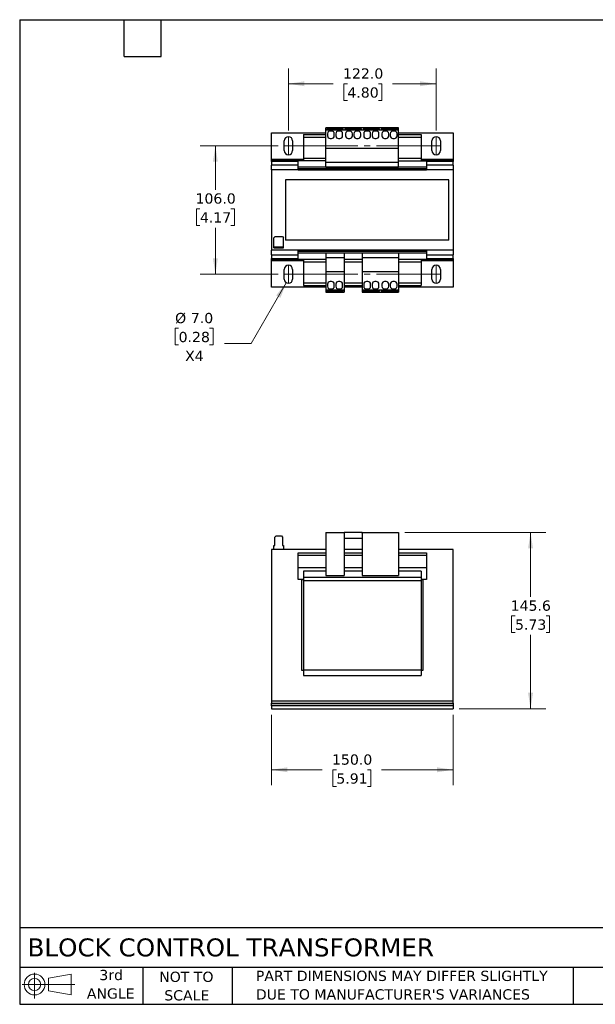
# Model space of a CAD drawing. Header units: millimetres. Extents: x 25 to 1092, y 25 to 838.
# Tile 1 of 2: x 25 to 501, y 25 to 838. Entities that reach past the tile are written whole.
import ezdxf

# ---------------------------------------------------------------- set-up
doc = ezdxf.new("R2010")
doc.units = ezdxf.units.MM
doc.header["$LTSCALE"] = 4
doc.linetypes.add('SLD-Center', pattern=[19.05, 15.24, -1.27, 1.27, -1.27])
doc.linetypes.add('SLD-Solid', pattern=[0])
doc.layers.add('TEXT', color=140, linetype='SLD-Solid', lineweight=25)
doc.styles.add('SLDTEXTSTYLE0', font='VERDANA.TTF')
doc.dimstyles.new('SLDDIMSTYLE0', dxfattribs={"dimtxt": 8.632031, "dimasz": 13.208, "dimexe": 0, "dimexo": 0.0625, "dimgap": 2.158008, "dimtad": 0, "dimtih": 1, "dimtoh": 1, "dimrnd": 1e-09, "dimzin": 4, "dimdsep": 46, "dimtxsty": 'SLDTEXTSTYLE0', "dimsah": 1, "dimcen": 0.09, "dimadec": 0, "dimazin": 1, "dimtfac": 1, "dimtofl": 0, "dimtmove": 0, "dimatfit": 3, "dimfxl": 0, "dimfrac": 2, "dimtolj": 1, "dimtzin": 12, "dimarcsym": 0})
doc.dimstyles.new('SLDDIMSTYLE1', dxfattribs={"dimtxt": 8.632031, "dimasz": 13.208, "dimexe": 0, "dimexo": 0.0625, "dimgap": 2.158008, "dimtad": 0, "dimtih": 1, "dimtoh": 1, "dimrnd": 1e-09, "dimzin": 12, "dimdsep": 46, "dimtxsty": 'SLDTEXTSTYLE0', "dimsah": 1, "dimcen": 0.09, "dimadec": 0, "dimazin": 3, "dimtfac": 1, "dimtofl": 0, "dimtmove": 0, "dimatfit": 3, "dimfxl": 0, "dimfrac": 2, "dimtolj": 1, "dimtzin": 12, "dimarcsym": 0})
doc.dimstyles.new('SLDDIMSTYLE4', dxfattribs={"dimtxt": 8.632031, "dimasz": 13.208, "dimexe": 0, "dimexo": 0.0625, "dimgap": 2.158008, "dimtad": 0, "dimtih": 1, "dimtoh": 1, "dimrnd": 1e-09, "dimzin": 4, "dimdsep": 46, "dimtxsty": 'SLDTEXTSTYLE0', "dimsah": 1, "dimcen": 0, "dimadec": 0, "dimazin": 1, "dimtfac": 1, "dimtofl": 0, "dimtmove": 0, "dimatfit": 3, "dimfxl": 0, "dimfrac": 2, "dimtolj": 1, "dimtzin": 12, "dimarcsym": 0})

# ---------------------------------------------------------------- blocks, each defined once
blk = doc.blocks.new('Block11')
at = {"color": 7, "linetype": 'SLD-Solid', "lineweight": 18}
for p, q in [((10.35, 21.24), (10.35, 0)), ((21.92, 16.67), (40.7, 20.13)), ((21.92, 6.38), (21.92, 16.67)), ((40.7, 20.13), (40.7, 2.93)), ((0, 11.53), (43.49, 11.53)), ((21.92, 6.38), (40.7, 2.93))]:
    blk.add_line(p, q, dxfattribs=at)
for radius in [8.6, 5.14]:
    blk.add_circle((10.35, 11.53), radius, dxfattribs=at)
blk = doc.blocks.new('Block12')
at = {"color": 7, "linetype": 'Continuous'}
blk.add_blockref('Block11', (0, 0), dxfattribs=at)
blk = doc.blocks.new('_D')
at = {"color": 7, "linetype": 'SLD-Solid', "lineweight": 0}
for p, q in [((233.4, 264.26), (233.4, 206.3)), ((383.4, 264.26), (383.4, 206.3)), ((233.4, 219), (275.3, 219)), ((287, 219), (284.1, 219)), ((284.1, 219), (284.1, 205.28)), ((312.65, 219), (315.55, 219)), ((315.55, 219), (315.55, 205.28)), ((383.4, 219), (324.35, 219)), ((284.1, 205.28), (287, 205.28)), ((315.55, 205.28), (312.65, 205.28))]:
    blk.add_line(p, q, dxfattribs=at)
at = {"color": 7, "linetype": 'SLD-Solid', "lineweight": 18}
for points in [[(233.4, 219), (246.61, 216.97), (246.61, 221.03)], [(383.4, 219), (370.19, 221.03), (370.19, 216.97)]]:
    blk.add_solid(points, dxfattribs=at)
at = {"color": 7, "linetype": 'SLD-Solid', "lineweight": 18, "char_height": 8.467, "attachment_point": 1, "style": 'SLDTEXTSTYLE0'}
for s, insert in [('150.0', (283.41, 231.69)), ('5.91', (287, 216.03))]:
    blk.add_mtext(s, dxfattribs=dict(at, insert=insert))
blk = doc.blocks.new('_D_1')
at = {"color": 7, "linetype": 'SLD-Solid', "lineweight": 0}
for p, q in [((343.48, 414.91), (460.1, 414.91)), ((447.4, 414.91), (447.4, 361.72)), ((434.57, 346.07), (431.67, 346.07)), ((431.67, 346.07), (431.67, 332.35)), ((460.22, 346.07), (463.12, 346.07)), ((463.12, 346.07), (463.12, 332.35)), ((431.67, 332.35), (434.57, 332.35)), ((447.4, 269.34), (447.4, 330.42)), ((463.12, 332.35), (460.22, 332.35)), ((388.48, 269.34), (460.1, 269.34))]:
    blk.add_line(p, q, dxfattribs=at)
at = {"color": 7, "linetype": 'SLD-Solid', "lineweight": 18}
for points in [[(447.4, 414.91), (445.37, 401.7), (449.43, 401.7)], [(447.4, 269.34), (449.43, 282.55), (445.37, 282.55)]]:
    blk.add_solid(points, dxfattribs=at)
at = {"color": 7, "linetype": 'SLD-Solid', "lineweight": 18, "char_height": 8.467, "attachment_point": 1, "style": 'SLDTEXTSTYLE0'}
for s, insert in [('145.6', (430.98, 358.75)), ('5.73', (434.57, 343.1))]:
    blk.add_mtext(s, dxfattribs=dict(at, insert=insert))
blk = doc.blocks.new('_D_7')
at = {"color": 7, "linetype": 'SLD-Solid', "lineweight": 0}
for p, q in [((247.4, 746.67), (247.4, 798.02)), ((369.4, 746.67), (369.4, 798.02)), ((247.4, 785.32), (284.4, 785.32)), ((296.1, 785.32), (293.2, 785.32)), ((293.2, 785.32), (293.2, 771.6)), ((321.75, 785.32), (324.65, 785.32)), ((324.65, 785.32), (324.65, 771.6)), ((369.4, 785.32), (333.44, 785.32)), ((293.2, 771.6), (296.1, 771.6)), ((324.65, 771.6), (321.75, 771.6))]:
    blk.add_line(p, q, dxfattribs=at)
at = {"color": 7, "linetype": 'SLD-Solid', "lineweight": 18}
for points in [[(247.4, 785.32), (260.61, 783.29), (260.61, 787.35)], [(369.4, 785.32), (356.19, 787.35), (356.19, 783.29)]]:
    blk.add_solid(points, dxfattribs=at)
at = {"color": 7, "linetype": 'SLD-Solid', "lineweight": 18, "char_height": 8.467, "attachment_point": 1, "style": 'SLDTEXTSTYLE0'}
for s, insert in [('122.0', (292.51, 798.01)), ('4.80', (296.1, 782.35))]:
    blk.add_mtext(s, dxfattribs=dict(at, insert=insert))
blk = doc.blocks.new('_D_8')
at = {"color": 7, "linetype": 'SLD-Solid', "lineweight": 0}
for p, q in [((238.82, 734.09), (174.36, 734.09)), ((187.06, 734.09), (187.06, 697.8)), ((174.24, 682.15), (171.34, 682.15)), ((171.34, 682.15), (171.34, 668.43)), ((199.89, 682.15), (202.79, 682.15)), ((202.79, 682.15), (202.79, 668.43)), ((171.34, 668.43), (174.24, 668.43)), ((187.06, 628.09), (187.06, 666.5)), ((202.79, 668.43), (199.89, 668.43)), ((238.82, 628.09), (174.36, 628.09))]:
    blk.add_line(p, q, dxfattribs=at)
at = {"color": 7, "linetype": 'SLD-Solid', "lineweight": 18}
for points in [[(187.06, 734.09), (185.03, 720.89), (189.09, 720.89)], [(187.06, 628.09), (189.09, 641.3), (185.03, 641.3)]]:
    blk.add_solid(points, dxfattribs=at)
at = {"color": 7, "linetype": 'SLD-Solid', "lineweight": 18, "char_height": 8.467, "attachment_point": 1, "style": 'SLDTEXTSTYLE0'}
for s, insert in [('106.0', (170.65, 694.84)), ('4.17', (174.24, 679.19))]:
    blk.add_mtext(s, dxfattribs=dict(at, insert=insert))
blk = doc.blocks.new('_D_9')
at = {"color": 7, "linetype": 'SLD-Solid', "lineweight": 0}
for p, q in [((245.65, 621.06), (216.7, 570.93)), ((156.68, 583.47), (153.78, 583.47)), ((153.78, 583.47), (153.78, 569.75)), ((182.33, 583.47), (185.23, 583.47)), ((185.23, 583.47), (185.23, 569.75)), ((153.78, 569.75), (156.68, 569.75)), ((185.23, 569.75), (182.33, 569.75)), ((216.7, 570.93), (194.48, 570.93))]:
    blk.add_line(p, q, dxfattribs=at)
at = {"color": 7, "linetype": 'SLD-Solid', "lineweight": 18}
blk.add_solid([(245.65, 621.06), (237.28, 610.64), (240.8, 608.61)], dxfattribs=at)
at = {"color": 7, "linetype": 'SLD-Solid', "lineweight": 18, "char_height": 8.467, "attachment_point": 1, "style": 'SLDTEXTSTYLE0'}
for s, insert in [('%%c', (153.76, 596.15)), ('7.0', (166.79, 596.15)), ('0.28', (156.68, 580.5)), ('X4', (162.05, 564.85))]:
    blk.add_mtext(s, dxfattribs=dict(at, insert=insert))

msp = doc.modelspace()

# ---------------------------------------------------------------- linework, layer by layer
for p, q in [((278.398, 747.244), (278.398, 749.044)), ((338.398, 749.044), (278.398, 749.044)), ((279.098, 748.044), (279.098, 747.244)), ((292.698, 748.044), (279.098, 748.044)), ((279.098, 747.941), (292.698, 747.941)), ((292.698, 747.244), (292.698, 748.044)), ((307.698, 748.044), (294.098, 748.044)), ((294.098, 748.044), (294.098, 747.244)), ((307.698, 747.941), (294.098, 747.941)), ((307.698, 747.244), (307.698, 748.044)), ((309.098, 748.044), (309.098, 747.244)), ((322.698, 748.044), (309.098, 748.044)), ((322.698, 747.941), (309.098, 747.941)), ((322.698, 747.244), (322.698, 748.044)), ((324.098, 748.044), (324.098, 747.244)), ((337.698, 748.044), (324.098, 748.044)), ((324.098, 747.941), (337.698, 747.941)), ((337.698, 747.244), (337.698, 748.044)), ((338.398, 747.244), (338.398, 749.044)), ((233.398, 744.844), (278.398, 744.844)), ((233.398, 723.001), (233.398, 744.844)), ((259.798, 743.294), (278.398, 743.294)), ((259.798, 743.294), (259.798, 741.294)), ((259.798, 741.294), (278.398, 741.294)), ((259.798, 741.294), (259.798, 723.799)), ((278.398, 747.244), (279.098, 747.244)), ((278.398, 731.744), (278.398, 747.244)), ((279.098, 747.244), (292.698, 747.244)), ((279.648, 744.094), (279.648, 742.294)), ((283.048, 746.294), (281.848, 746.294)), ((281.848, 740.094), (283.048, 740.094)), ((285.248, 742.294), (285.248, 744.094)), ((286.548, 744.094), (286.548, 742.294)), ((289.948, 746.294), (288.748, 746.294)), ((288.748, 740.094), (289.948, 740.094)), ((292.148, 742.294), (292.148, 744.094)), ((292.698, 747.244), (294.098, 747.244)), ((294.098, 747.244), (307.698, 747.244)), ((294.648, 744.094), (294.648, 742.294)), ((298.048, 746.294), (296.848, 746.294)), ((296.848, 740.094), (298.048, 740.094)), ((300.248, 742.294), (300.248, 744.094)), ((301.548, 744.094), (301.548, 742.294)), ((304.948, 746.294), (303.748, 746.294)), ((303.748, 740.094), (304.948, 740.094)), ((307.148, 742.294), (307.148, 744.094)), ((307.698, 747.244), (309.098, 747.244)), ((309.098, 747.244), (322.698, 747.244)), ((309.648, 744.094), (309.648, 742.294)), ((313.048, 746.294), (311.848, 746.294)), ((311.848, 740.094), (313.048, 740.094)), ((315.248, 742.294), (315.248, 744.094)), ((316.548, 744.094), (316.548, 742.294)), ((319.948, 746.294), (318.748, 746.294)), ((318.748, 740.094), (319.948, 740.094)), ((322.148, 742.294), (322.148, 744.094)), ((322.698, 747.244), (324.098, 747.244)), ((324.098, 747.244), (337.698, 747.244)), ((324.648, 744.094), (324.648, 742.294)), ((328.048, 746.294), (326.848, 746.294)), ((326.848, 740.094), (328.048, 740.094)), ((330.248, 742.294), (330.248, 744.094)), ((331.548, 744.094), (331.548, 742.294)), ((334.948, 746.294), (333.748, 746.294)), ((333.748, 740.094), (334.948, 740.094)), ((337.148, 742.294), (337.148, 744.094)), ((337.698, 747.244), (338.398, 747.244)), ((338.398, 731.744), (338.398, 747.244)), ((338.398, 744.844), (383.398, 744.844)), ((338.398, 743.294), (356.998, 743.294)), ((338.398, 741.294), (356.998, 741.294)), ((356.998, 743.294), (356.998, 741.294)), ((356.998, 741.294), (356.998, 723.799)), ((383.398, 744.844), (383.398, 723.001)), ((243.898, 730.094), (243.898, 738.094)), ((250.898, 738.094), (250.898, 730.094)), ((338.398, 731.744), (278.398, 731.744)), ((278.398, 720.244), (278.398, 731.744)), ((338.398, 720.244), (338.398, 731.744)), ((365.898, 730.094), (365.898, 738.094)), ((372.898, 738.094), (372.898, 730.094)), ((259.798, 723.799), (259.798, 721.744)), ((259.798, 723.799), (278.398, 723.799)), ((338.398, 723.799), (356.998, 723.799)), ((356.998, 723.799), (356.998, 721.744)), ((233.398, 722.135), (233.398, 723.001)), ((233.398, 723.001), (259.798, 723.001)), ((233.398, 721.125), (233.398, 722.135)), ((259.798, 722.135), (233.398, 722.135)), ((233.398, 721.125), (233.398, 718.094)), ((255.398, 721.125), (233.398, 721.125)), ((233.398, 714.344), (233.398, 718.094)), ((255.398, 718.094), (233.398, 718.094)), ((278.398, 721.744), (255.398, 721.744)), ((255.398, 716.394), (255.398, 721.744)), ((361.398, 716.394), (255.398, 716.394)), ((255.398, 715.227), (255.398, 716.394)), ((338.398, 720.244), (278.398, 720.244)), ((278.398, 716.594), (278.398, 720.244)), ((278.398, 716.594), (338.398, 716.594)), ((338.398, 721.744), (361.398, 721.744)), ((338.398, 716.594), (338.398, 720.244)), ((356.998, 723.001), (383.398, 723.001)), ((383.398, 722.135), (356.998, 722.135)), ((361.398, 721.744), (361.398, 716.394)), ((383.398, 721.125), (361.398, 721.125)), ((383.398, 718.094), (361.398, 718.094)), ((361.398, 716.394), (361.398, 715.227)), ((383.398, 723.001), (383.398, 722.135)), ((383.398, 722.135), (383.398, 721.125)), ((383.398, 718.094), (383.398, 721.125)), ((383.398, 718.094), (383.398, 714.344)), ((383.398, 714.344), (233.398, 714.344)), ((233.398, 714.344), (233.398, 647.844)), ((255.398, 715.227), (361.398, 715.227)), ((255.398, 714.394), (255.398, 715.227)), ((255.398, 714.394), (361.398, 714.394)), ((259.798, 714.394), (259.798, 714.344)), ((356.998, 714.394), (356.998, 714.344)), ((361.398, 715.227), (361.398, 714.394)), ((383.398, 714.344), (383.398, 647.844)), ((244.926, 706.094), (244.926, 656.094)), ((379.926, 706.094), (244.926, 706.094)), ((379.926, 656.094), (379.926, 706.094)), ((236.398, 659.144), (235.398, 658.144)), ((236.398, 659.144), (242.398, 659.144)), ((242.398, 659.144), (243.398, 658.144)), ((235.398, 650.644), (235.398, 658.144)), ((235.398, 649.844), (235.398, 650.644)), ((235.398, 650.644), (236.248, 650.644)), ((236.248, 650.644), (236.248, 649.844)), ((236.248, 650.644), (237.248, 650.644)), ((237.248, 650.644), (237.248, 649.844)), ((237.248, 650.644), (241.548, 650.644)), ((241.548, 650.644), (242.548, 650.644)), ((241.548, 649.844), (241.548, 650.644)), ((242.548, 650.644), (242.548, 649.844)), ((242.548, 650.644), (243.398, 650.644)), ((243.398, 650.644), (243.398, 658.144)), ((243.398, 649.844), (243.398, 650.644)), ((379.926, 656.094), (244.926, 656.094)), ((383.398, 647.844), (233.398, 647.844)), ((233.398, 644.094), (233.398, 647.844)), ((233.398, 644.094), (233.398, 641.063)), ((233.398, 644.094), (255.398, 644.094)), ((235.398, 649.844), (236.248, 649.844)), ((236.248, 649.844), (237.248, 649.844)), ((237.248, 649.844), (241.548, 649.844)), ((241.548, 649.844), (242.548, 649.844)), ((242.548, 649.844), (243.398, 649.844)), ((361.398, 647.794), (255.398, 647.794)), ((255.398, 646.961), (255.398, 647.794)), ((361.398, 646.961), (255.398, 646.961)), ((255.398, 645.794), (255.398, 646.961)), ((255.398, 645.794), (361.398, 645.794)), ((255.398, 640.444), (255.398, 645.794)), ((259.798, 647.844), (259.798, 647.794)), ((293.398, 645.594), (278.398, 645.594)), ((278.398, 645.594), (278.398, 641.944)), ((293.398, 645.594), (293.398, 641.944)), ((338.398, 645.594), (308.398, 645.594)), ((308.398, 645.594), (308.398, 641.944)), ((338.398, 645.594), (338.398, 641.944)), ((356.998, 647.844), (356.998, 647.794)), ((361.398, 647.794), (361.398, 646.961)), ((361.398, 646.961), (361.398, 645.794)), ((361.398, 645.794), (361.398, 640.444)), ((361.398, 644.094), (383.398, 644.094)), ((383.398, 647.844), (383.398, 644.094)), ((383.398, 641.063), (383.398, 644.094)), ((233.398, 640.052), (233.398, 641.063)), ((233.398, 641.063), (255.398, 641.063)), ((233.398, 639.186), (233.398, 640.052)), ((233.398, 640.052), (259.798, 640.052)), ((233.398, 617.344), (233.398, 639.186)), ((259.798, 639.186), (233.398, 639.186)), ((255.398, 640.444), (278.398, 640.444)), ((259.798, 640.444), (259.798, 638.388)), ((259.798, 638.388), (259.798, 620.894)), ((259.798, 638.388), (278.398, 638.388)), ((278.398, 641.944), (293.398, 641.944)), ((278.398, 641.944), (278.398, 630.444)), ((293.398, 641.944), (293.398, 630.444)), ((293.398, 640.444), (308.398, 640.444)), ((293.398, 638.388), (308.398, 638.388)), ((308.398, 641.944), (338.398, 641.944)), ((308.398, 641.944), (308.398, 630.444)), ((338.398, 641.944), (338.398, 630.444)), ((338.398, 640.444), (361.398, 640.444)), ((338.398, 638.388), (356.998, 638.388)), ((356.998, 640.444), (356.998, 638.388)), ((356.998, 640.052), (383.398, 640.052)), ((383.398, 639.186), (356.998, 639.186)), ((356.998, 638.388), (356.998, 620.894)), ((361.398, 641.063), (383.398, 641.063)), ((383.398, 641.063), (383.398, 640.052)), ((383.398, 640.052), (383.398, 639.186)), ((383.398, 639.186), (383.398, 617.344)), ((243.898, 624.094), (243.898, 632.094)), ((250.898, 632.094), (250.898, 624.094)), ((278.398, 630.444), (293.398, 630.444)), ((278.398, 630.444), (278.398, 614.944)), ((293.398, 630.444), (293.398, 614.944)), ((308.398, 630.444), (338.398, 630.444)), ((308.398, 630.444), (308.398, 614.944)), ((338.398, 630.444), (338.398, 614.944)), ((365.898, 624.094), (365.898, 632.094)), ((372.898, 632.094), (372.898, 624.094)), ((259.798, 620.894), (278.398, 620.894)), ((259.798, 620.894), (259.798, 618.894)), ((259.798, 618.894), (278.398, 618.894)), ((279.648, 619.894), (279.648, 618.094)), ((283.048, 622.094), (281.848, 622.094)), ((285.248, 618.094), (285.248, 619.894)), ((286.548, 619.894), (286.548, 618.094)), ((289.948, 622.094), (288.748, 622.094)), ((292.148, 618.094), (292.148, 619.894)), ((293.398, 620.894), (308.398, 620.894)), ((293.398, 618.894), (308.398, 618.894)), ((309.648, 619.894), (309.648, 618.094)), ((313.048, 622.094), (311.848, 622.094)), ((315.248, 618.094), (315.248, 619.894)), ((316.548, 619.894), (316.548, 618.094)), ((319.948, 622.094), (318.748, 622.094)), ((322.148, 618.094), (322.148, 619.894)), ((324.648, 619.894), (324.648, 618.094)), ((328.048, 622.094), (326.848, 622.094)), ((330.248, 618.094), (330.248, 619.894)), ((331.548, 619.894), (331.548, 618.094)), ((334.948, 622.094), (333.748, 622.094)), ((337.148, 618.094), (337.148, 619.894)), ((338.398, 620.894), (356.998, 620.894)), ((338.398, 618.894), (356.998, 618.894)), ((356.998, 620.894), (356.998, 618.894)), ((278.398, 617.344), (233.398, 617.344)), ((279.098, 614.944), (278.398, 614.944)), ((278.398, 614.944), (278.398, 613.144)), ((278.398, 613.144), (293.398, 613.144)), ((279.098, 614.944), (279.098, 614.144)), ((292.698, 614.944), (279.098, 614.944)), ((292.698, 614.247), (279.098, 614.247)), ((279.098, 614.144), (292.698, 614.144)), ((281.848, 615.894), (283.048, 615.894)), ((288.748, 615.894), (289.948, 615.894)), ((293.398, 614.944), (292.698, 614.944)), ((292.698, 614.144), (292.698, 614.944)), ((308.398, 617.344), (293.398, 617.344)), ((293.398, 614.944), (293.398, 613.144)), ((309.098, 614.944), (308.398, 614.944)), ((308.398, 614.944), (308.398, 613.144)), ((308.398, 613.144), (338.398, 613.144)), ((309.098, 614.944), (309.098, 614.144)), ((322.698, 614.944), (309.098, 614.944)), ((322.698, 614.247), (309.098, 614.247)), ((309.098, 614.144), (322.698, 614.144)), ((311.848, 615.894), (313.048, 615.894)), ((318.748, 615.894), (319.948, 615.894)), ((324.098, 614.944), (322.698, 614.944)), ((322.698, 614.144), (322.698, 614.944)), ((324.098, 614.944), (324.098, 614.144)), ((337.698, 614.944), (324.098, 614.944)), ((337.698, 614.247), (324.098, 614.247)), ((324.098, 614.144), (337.698, 614.144)), ((326.848, 615.894), (328.048, 615.894)), ((333.748, 615.894), (334.948, 615.894)), ((338.398, 614.944), (337.698, 614.944)), ((337.698, 614.144), (337.698, 614.944)), ((383.398, 617.344), (338.398, 617.344)), ((338.398, 614.944), (338.398, 613.144)), ((278.398, 414.912), (278.398, 379.512)), ((278.398, 414.912), (293.398, 414.912)), ((293.398, 414.912), (293.398, 379.512)), ((293.398, 414.912), (294.098, 414.912)), ((308.398, 414.892), (293.398, 414.892)), ((294.098, 414.912), (294.098, 414.892)), ((307.698, 414.912), (294.098, 414.912)), ((307.698, 414.912), (308.398, 414.912)), ((307.698, 414.892), (307.698, 414.912)), ((308.398, 414.912), (338.398, 414.912)), ((308.398, 414.912), (308.398, 379.512)), ((338.398, 414.912), (338.398, 379.512)), ((236.248, 411.142), (237.248, 412.142)), ((236.248, 404.142), (236.248, 411.142)), ((237.248, 412.142), (241.548, 412.142)), ((241.548, 412.142), (242.548, 411.142)), ((242.548, 411.142), (242.548, 404.142)), ((308.398, 409.892), (293.398, 409.892)), ((278.398, 400.842), (233.398, 400.842)), ((233.398, 400.842), (233.398, 275.842)), ((235.398, 400.842), (235.398, 404.142)), ((235.398, 404.142), (236.248, 404.142)), ((242.548, 404.142), (243.398, 404.142)), ((243.398, 404.142), (243.398, 400.842)), ((244.926, 400.898), (244.926, 400.842)), ((278.398, 400.898), (244.926, 400.898)), ((308.398, 400.898), (293.398, 400.898)), ((308.398, 400.842), (293.398, 400.842)), ((379.926, 400.898), (338.398, 400.898)), ((383.398, 400.842), (338.398, 400.842)), ((379.926, 400.842), (379.926, 400.898)), ((383.398, 275.842), (383.398, 400.842)), ((255.398, 398.092), (278.398, 398.092)), ((255.398, 396.092), (255.398, 398.092)), ((255.398, 386.042), (255.398, 396.092)), ((255.398, 396.092), (278.398, 396.092)), ((293.398, 398.092), (308.398, 398.092)), ((293.398, 396.092), (308.398, 396.092)), ((338.398, 398.092), (361.398, 398.092)), ((338.398, 396.092), (361.398, 396.092)), ((361.398, 398.092), (361.398, 396.092)), ((361.398, 396.092), (361.398, 386.042)), ((255.398, 386.042), (278.398, 386.042)), ((255.398, 376.192), (255.398, 386.042)), ((259.798, 382.945), (259.798, 378.008)), ((278.398, 382.945), (259.798, 382.945)), ((293.398, 386.042), (308.398, 386.042)), ((308.398, 382.945), (293.398, 382.945)), ((338.398, 386.042), (361.398, 386.042)), ((356.998, 382.945), (338.398, 382.945)), ((356.998, 382.945), (356.998, 378.008)), ((361.398, 386.042), (361.398, 376.192)), ((259.798, 376.192), (255.398, 376.192)), ((259.798, 375.842), (258.398, 375.842)), ((258.398, 300.842), (258.398, 375.842)), ((259.798, 378.008), (356.998, 378.008)), ((259.798, 378.008), (259.798, 375.192)), ((259.798, 375.192), (259.798, 301.492)), ((259.798, 375.192), (356.998, 375.192)), ((278.398, 379.512), (293.398, 379.512)), ((308.398, 379.512), (338.398, 379.512)), ((356.998, 378.008), (356.998, 375.192)), ((361.398, 376.192), (356.998, 376.192)), ((358.398, 375.842), (356.998, 375.842)), ((356.998, 375.192), (356.998, 301.492)), ((358.398, 375.842), (358.398, 300.842)), ((259.798, 300.842), (258.398, 300.842)), ((259.798, 301.492), (356.998, 301.492)), ((259.798, 301.492), (259.798, 296.892)), ((356.998, 301.492), (356.998, 296.892)), ((358.398, 300.842), (356.998, 300.842)), ((259.798, 296.892), (356.998, 296.892)), ((233.398, 275.842), (383.398, 275.842)), ((233.398, 275.842), (233.398, 274.092)), ((233.398, 274.092), (383.398, 274.092)), ((233.398, 272.342), (233.398, 274.092)), ((233.398, 272.342), (383.398, 272.342)), ((233.398, 271.842), (233.398, 272.342)), ((233.398, 271.842), (233.398, 269.342)), ((383.398, 271.842), (233.398, 271.842)), ((233.398, 269.342), (383.398, 269.342)), ((383.398, 274.092), (383.398, 275.842)), ((383.398, 274.092), (383.398, 272.342)), ((383.398, 272.342), (383.398, 271.842)), ((383.398, 271.842), (383.398, 269.342))]:
    msp.add_line(p, q)
at = {"color": 7, "linetype": 'SLD-Center', "lineweight": 18}
for p, q in [((247.398, 741.594), (247.398, 726.594)), ((369.398, 741.594), (369.398, 726.594)), ((243.898, 734.094), (372.898, 734.094)), ((247.398, 635.594), (247.398, 620.594)), ((369.398, 635.594), (369.398, 620.594)), ((243.898, 628.094), (372.898, 628.094))]:
    msp.add_line(p, q, dxfattribs=at)
for centre, radius, start, end in [((247.398, 738.094), 3.5, 0, 180), ((281.848, 744.094), 2.2, 90, 180), ((281.848, 742.294), 2.2, 180, 270), ((283.048, 744.094), 2.2, 0, 90), ((283.048, 742.294), 2.2, 270, 0), ((288.748, 744.094), 2.2, 90, 180), ((288.748, 742.294), 2.2, 180, 270), ((289.948, 744.094), 2.2, 0, 90), ((289.948, 742.294), 2.2, 270, 0), ((296.848, 744.094), 2.2, 90, 180), ((296.848, 742.294), 2.2, 180, 270), ((298.048, 744.094), 2.2, 0, 90), ((298.048, 742.294), 2.2, 270, 0), ((303.748, 744.094), 2.2, 90, 180), ((303.748, 742.294), 2.2, 180, 270), ((304.948, 744.094), 2.2, 0, 90), ((304.948, 742.294), 2.2, 270, 0), ((311.848, 744.094), 2.2, 90, 180), ((311.848, 742.294), 2.2, 180, 270), ((313.048, 744.094), 2.2, 0, 90), ((313.048, 742.294), 2.2, 270, 0), ((318.748, 744.094), 2.2, 90, 180), ((318.748, 742.294), 2.2, 180, 270), ((319.948, 744.094), 2.2, 0, 90), ((319.948, 742.294), 2.2, 270, 0), ((326.848, 744.094), 2.2, 90, 180), ((326.848, 742.294), 2.2, 180, 270), ((328.048, 744.094), 2.2, 0, 90), ((328.048, 742.294), 2.2, 270, 0), ((333.748, 744.094), 2.2, 90, 180), ((333.748, 742.294), 2.2, 180, 270), ((334.948, 744.094), 2.2, 0, 90), ((334.948, 742.294), 2.2, 270, 0), ((369.398, 738.094), 3.5, 0, 180), ((247.398, 730.094), 3.5, 180, 0), ((369.398, 730.094), 3.5, 180, 0), ((247.398, 632.094), 3.5, 0, 180), ((369.398, 632.094), 3.5, 0, 180), ((247.398, 624.094), 3.5, 180, 0), ((281.848, 619.894), 2.2, 90, 180), ((281.848, 618.094), 2.2, 180, 270), ((283.048, 619.894), 2.2, 0, 90), ((283.048, 618.094), 2.2, 270, 0), ((288.748, 619.894), 2.2, 90, 180), ((288.748, 618.094), 2.2, 180, 270), ((289.948, 619.894), 2.2, 0, 90), ((289.948, 618.094), 2.2, 270, 0), ((311.848, 619.894), 2.2, 90, 180), ((311.848, 618.094), 2.2, 180, 270), ((313.048, 619.894), 2.2, 0, 90), ((313.048, 618.094), 2.2, 270, 0), ((318.748, 619.894), 2.2, 90, 180), ((318.748, 618.094), 2.2, 180, 270), ((319.948, 619.894), 2.2, 0, 90), ((319.948, 618.094), 2.2, 270, 0), ((326.848, 619.894), 2.2, 90, 180), ((326.848, 618.094), 2.2, 180, 270), ((328.048, 619.894), 2.2, 0, 90), ((328.048, 618.094), 2.2, 270, 0), ((333.748, 619.894), 2.2, 90, 180), ((333.748, 618.094), 2.2, 180, 270), ((334.948, 619.894), 2.2, 0, 90), ((334.948, 618.094), 2.2, 270, 0), ((369.398, 624.094), 3.5, 180, 0)]:
    msp.add_arc(centre, radius, start, end)
at = {"layer": 'TEXT'}
for p, q in [((25.4, 838.2), (1092.2, 838.2)), ((25.4, 838.2), (25.4, 25.4)), ((111.76, 807.72), (111.76, 838.2)), ((142.24, 807.72), (142.24, 838.2)), ((111.76, 807.72), (142.24, 807.72)), ((1092.2, 88.504), (25.4, 88.504)), ((1092.2, 55.88), (25.4, 55.88)), ((127, 55.88), (127, 25.4)), ((200.847, 55.88), (200.847, 25.4)), ((482.586, 55.88), (482.586, 25.4)), ((25.4, 25.4), (1092.2, 25.4))]:
    msp.add_line(p, q, dxfattribs=at)

# ---------------------------------------------------------------- block references
msp.add_blockref('Block12', (27.352, 30.215), dxfattribs=at)

# ---------------------------------------------------------------- texts
at = {"layer": 'TEXT', "style": 'SLDTEXTSTYLE0'}
for s, insert, char_height, attachment_point in [('BLOCK CONTROL TRANSFORMER', (31.863, 79.778), 14.81667, 1), ('3rd', (100.987, 53.842), 8.4667, 2), ('NOT TO', (163.073, 52.343), 8.4667, 2), ('PART DIMENSIONS MAY DIFFER SLIGHTLY ', (220.477, 53.123), 8.46667, 1), ('ANGLE', (100.597, 38.553), 8.4667, 2), ('SCALE', (163.458, 37.055), 8.4667, 2), ("DUE TO MANUFACTURER'S VARIANCES", (220.477, 37.834), 8.46667, 1)]:
    msp.add_mtext(s, dxfattribs=dict(at, insert=insert, char_height=char_height, attachment_point=attachment_point))

# ---------------------------------------------------------------- dimensions: what is measured, and where the dimension line sits
at = {"color": 7, "linetype": 'SLD-Solid', "lineweight": 18}
for base, p1, p2, picture, middle in [((369.398, 785.32), (247.398, 741.594), (369.398, 741.594), '_D_7', (308.921, 785.32)), ((383.398, 218.999), (233.398, 269.342), (383.398, 269.342), '_D', (299.824, 218.999))]:
    dim = msp.add_linear_dim(base=base, p1=p1, p2=p2, dimstyle='SLDDIMSTYLE0', dxfattribs=at)
    dim.commit()
    dim.dimension.update_dxf_attribs({"geometry": picture, "text_midpoint": middle, "dimtype": 160})
for base, p1, p2, dimstyle, picture, middle in [((187.062, 628.094), (243.898, 734.094), (243.898, 628.094), 'SLDDIMSTYLE0', '_D_8', (187.062, 682.151)), ((447.398, 414.912), (383.398, 269.342), (338.398, 414.912), 'SLDDIMSTYLE1', '_D_1', (447.398, 346.068))]:
    dim = msp.add_linear_dim(base=base, p1=p1, p2=p2, angle=90, dimstyle=dimstyle, dxfattribs=at)
    dim.commit()
    dim.dimension.update_dxf_attribs({"geometry": picture, "text_midpoint": middle, "dimtype": 160})
dim = msp.add_diameter_dim_2p(p1=(249.148, 627.125), p2=(245.648, 621.063), text='<>\\PX4', dimstyle='SLDDIMSTYLE4', dxfattribs=at)
dim.commit()
dim.dimension.update_dxf_attribs({"geometry": '_D_9', "text_midpoint": (169.507, 575.391), "dimtype": 163})

doc.saveas('drawing.dxf')
